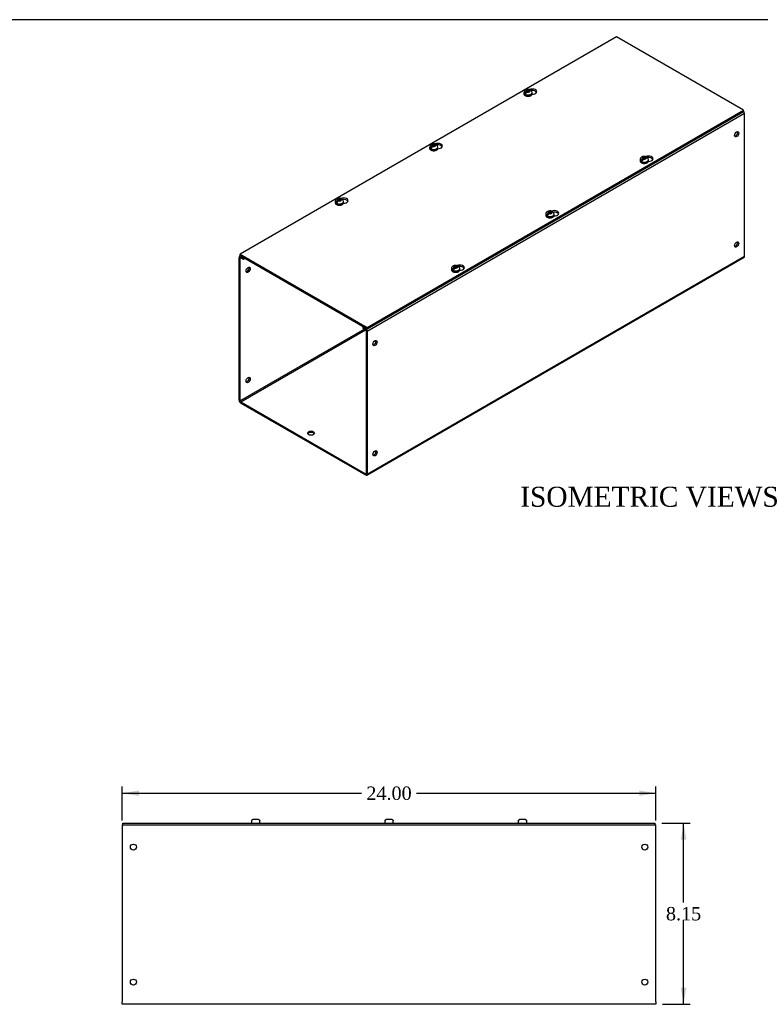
# Model space of a CAD drawing. Header units: inches. Extents: x 0 to 120, y -1 to 80.
# Tile 3 of 4: x 60 to 93, y 35 to 80. Entities that reach past the tile are written whole.
import ezdxf
from ezdxf.enums import TextEntityAlignment as Align

# ---------------------------------------------------------------- set-up
doc = ezdxf.new("R2010")
doc.units = ezdxf.units.IN
doc.header["$MEASUREMENT"] = 0
for name, color, linetype in [('COM56317-1', 7, 'Continuous'), ('COM56350-1', 7, 'Continuous'), ('Default', 7, 'Continuous'), ('SCS19515', 7, 'Continuous')]:
    doc.layers.add(name, color=color, linetype=linetype)
doc.styles.add('SEACAD_Times_New_Roman', font='times.ttf')
doc.dimstyles.new('HAMMOND_(STH_-_120x80)', dxfattribs={"dimtxt": 0.6, "dimasz": 0.75, "dimexe": 0.3, "dimexo": 0.3, "dimgap": 0.15, "dimtad": 0, "dimtih": 1, "dimtoh": 1, "dimzin": 0, "dimdsep": 46, "dimtxsty": 'SEACAD_Times_New_Roman', "dimblk1": '_SE_FILLED', "dimblk2": '_SE_FILLED', "dimsah": 1, "dimcen": 0.3, "dimadec": 0, "dimazin": 0, "dimtfac": 0.8, "dimtofl": 0, "dimtmove": 0, "dimatfit": 3, "dimfxl": 1, "dimtolj": 1, "dimtzin": 0, "dimarcsym": 0})

# ---------------------------------------------------------------- blocks, each defined once
blk = doc.blocks.new('SE3')
at = {"layer": 'COM56317-1', "color": 7, "linetype": 'Continuous'}
for p, q in [((64.738, 43.502), (88.676, 43.502)), ((64.738, 43.424), (64.738, 43.502)), ((64.738, 43.424), (88.676, 43.424)), ((88.676, 43.424), (88.676, 43.502))]:
    blk.add_line(p, q, dxfattribs=at)
at = {"layer": 'COM56350-1', "color": 7, "linetype": 'Continuous'}
for p, q in [((64.707, 43.424), (64.738, 43.424)), ((64.707, 43.424), (64.707, 43.316)), ((88.676, 43.424), (88.707, 43.424)), ((88.707, 43.316), (88.707, 43.424)), ((64.707, 43.316), (64.707, 35.46)), ((88.707, 35.46), (88.707, 43.316)), ((64.707, 35.352), (64.707, 35.46)), ((88.707, 35.46), (88.707, 35.352)), ((88.707, 35.352), (64.707, 35.352))]:
    blk.add_line(p, q, dxfattribs=at)
for centre in [(65.207, 42.424), (88.207, 42.424), (65.207, 36.352), (88.207, 36.352)]:
    blk.add_circle(centre, 0.133, dxfattribs=at)
at = {"layer": 'SCS19515', "color": 7, "linetype": 'Continuous'}
for p, q in [((70.52, 43.587), (70.52, 43.527)), ((70.523, 43.602), (70.521, 43.602)), ((70.614, 43.677), (70.8, 43.677)), ((70.891, 43.602), (70.893, 43.602)), ((70.895, 43.527), (70.895, 43.587)), ((76.52, 43.587), (76.52, 43.527)), ((76.521, 43.602), (76.523, 43.602)), ((76.614, 43.677), (76.8, 43.677)), ((76.891, 43.602), (76.893, 43.602)), ((76.895, 43.527), (76.895, 43.587)), ((82.52, 43.587), (82.52, 43.527)), ((82.523, 43.602), (82.521, 43.602)), ((82.614, 43.677), (82.8, 43.677)), ((82.891, 43.602), (82.893, 43.602)), ((82.895, 43.527), (82.895, 43.587))]:
    blk.add_line(p, q, dxfattribs=at)
for centre, radius, start, end in [((70.61, 43.587), 0.09, 170.4059, 180), ((70.545, 43.527), 0.025, 180, 270), ((70.87, 43.527), 0.025, 270, 0), ((70.805, 43.587), 0.09, 0, 9.5941), ((76.61, 43.587), 0.09, 170.4059, 180), ((76.545, 43.527), 0.025, 180, 270), ((76.87, 43.527), 0.025, 270, 0), ((76.805, 43.587), 0.09, 0, 9.5941), ((82.61, 43.587), 0.09, 170.4059, 180), ((82.545, 43.527), 0.025, 180, 270), ((82.87, 43.527), 0.025, 270, 0), ((82.805, 43.587), 0.09, 0, 9.5941)]:
    blk.add_arc(centre, radius, start, end, dxfattribs=at)
for points in [[(70.523, 43.602), (70.524, 43.607), (70.526, 43.612), (70.529, 43.622), (70.532, 43.627), (70.537, 43.636), (70.54, 43.641), (70.547, 43.649), (70.551, 43.653), (70.559, 43.659), (70.564, 43.663), (70.573, 43.668), (70.578, 43.67), (70.588, 43.673), (70.593, 43.675), (70.604, 43.676), (70.609, 43.677), (70.614, 43.677)], [(70.8, 43.677), (70.805, 43.677), (70.811, 43.676), (70.821, 43.675), (70.826, 43.673), (70.836, 43.67), (70.841, 43.668), (70.851, 43.662), (70.855, 43.659), (70.863, 43.653), (70.867, 43.649), (70.874, 43.641), (70.877, 43.636), (70.883, 43.627), (70.885, 43.622), (70.889, 43.612), (70.89, 43.607), (70.891, 43.602)], [(76.523, 43.602), (76.524, 43.607), (76.526, 43.612), (76.529, 43.622), (76.532, 43.627), (76.537, 43.636), (76.54, 43.641), (76.547, 43.649), (76.551, 43.653), (76.559, 43.659), (76.564, 43.663), (76.573, 43.668), (76.578, 43.67), (76.588, 43.673), (76.593, 43.675), (76.604, 43.676), (76.609, 43.677), (76.614, 43.677)], [(76.8, 43.677), (76.805, 43.677), (76.811, 43.676), (76.821, 43.675), (76.826, 43.673), (76.836, 43.67), (76.841, 43.668), (76.851, 43.662), (76.855, 43.659), (76.863, 43.653), (76.867, 43.649), (76.874, 43.641), (76.877, 43.636), (76.883, 43.627), (76.885, 43.622), (76.889, 43.612), (76.89, 43.607), (76.891, 43.602)], [(82.523, 43.602), (82.524, 43.607), (82.526, 43.612), (82.529, 43.622), (82.532, 43.627), (82.537, 43.636), (82.54, 43.641), (82.547, 43.649), (82.551, 43.653), (82.559, 43.659), (82.564, 43.663), (82.573, 43.668), (82.578, 43.67), (82.588, 43.673), (82.593, 43.675), (82.604, 43.676), (82.609, 43.677), (82.614, 43.677)], [(82.8, 43.677), (82.805, 43.677), (82.811, 43.676), (82.821, 43.675), (82.826, 43.673), (82.836, 43.67), (82.841, 43.668), (82.851, 43.662), (82.855, 43.659), (82.863, 43.653), (82.867, 43.649), (82.874, 43.641), (82.877, 43.636), (82.883, 43.627), (82.885, 43.622), (82.889, 43.612), (82.89, 43.607), (82.891, 43.602)]]:
    blk.add_open_spline(points, degree=3, knots=[0, 0, 0, 0, 0.125, 0.125, 0.25, 0.25, 0.375, 0.375, 0.5, 0.5, 0.625, 0.625, 0.75, 0.75, 0.875, 0.875, 1, 1, 1, 1], dxfattribs=at)
blk = doc.blocks.new('DMBLK198')
at = {"layer": 'Default', "linetype": 'Continuous', "transparency": 16777216}
for points in [[(65.457, 44.971), (64.707, 44.846), (65.457, 44.721)], [(87.957, 44.971), (87.957, 44.721), (88.707, 44.846)]]:
    blk.add_hatch(color=7, dxfattribs=at).paths.add_polyline_path(points)
at = {"layer": 'Default', "color": 7, "linetype": 'Continuous', "transparency": 16777216}
for p, q in [((64.707, 43.616), (64.707, 45.146)), ((64.707, 44.846), (75.474, 44.846)), ((77.941, 44.846), (88.707, 44.846)), ((88.707, 43.616), (88.707, 45.146))]:
    blk.add_line(p, q, dxfattribs=at)
at = {"layer": 'Default', "color": 7, "linetype": 'Continuous', "transparency": 16777216, "style": 'SEACAD_Times_New_Roman'}
blk.add_text('24.00', height=0.6, dxfattribs=at).set_placement((75.684, 45.146), align=Align.TOP_LEFT)
blk = doc.blocks.new('_SE_FILLED')
at = {"color": 0}
blk.add_line((0, 0), (-1, 0), dxfattribs=at)
blk.add_solid([(0, 0), (-1, -0.1665), (-1, 0.1665), (0, 0)], dxfattribs=at)
blk = doc.blocks.new('DMBLK199')
at = {"layer": 'Default', "linetype": 'Continuous', "transparency": 16777216}
for points in [[(90.08, 42.752), (89.955, 43.502), (89.83, 42.752)], [(90.08, 36.102), (89.83, 36.102), (89.955, 35.352)]]:
    blk.add_hatch(color=7, dxfattribs=at).paths.add_polyline_path(points)
at = {"layer": 'Default', "color": 7, "linetype": 'Continuous', "transparency": 16777216}
for p, q in [((88.976, 43.502), (90.255, 43.502)), ((89.955, 39.937), (89.955, 43.502)), ((89.955, 35.352), (89.955, 39.127)), ((89.007, 35.352), (90.255, 35.352))]:
    blk.add_line(p, q, dxfattribs=at)
at = {"layer": 'Default', "color": 7, "linetype": 'Continuous', "transparency": 16777216, "style": 'SEACAD_Times_New_Roman'}
blk.add_text('8.15', height=0.6, dxfattribs=at).set_placement((89.158, 39.727), align=Align.TOP_LEFT)
blk = doc.blocks.new('SE7')
at = {"layer": 'COM56317-1', "color": 7, "linetype": 'Continuous'}
for p, q in [((86.934, 78.865), (70.008, 69.093)), ((92.648, 75.566), (86.934, 78.865)), ((75.722, 65.793), (92.648, 75.566)), ((75.722, 65.73), (92.648, 75.502)), ((92.648, 75.502), (92.648, 75.566)), ((70.008, 69.093), (75.722, 65.793)), ((70.008, 69.029), (70.008, 69.093)), ((70.008, 69.029), (75.722, 65.73)), ((75.722, 65.73), (75.722, 65.793))]:
    blk.add_line(p, q, dxfattribs=at)
for centre, start_param, end_param in [((83.149, 76.399), 1.523242, 5.340551), ((83.149, 76.335), 3.416719, 4.933308), ((78.906, 73.95), 1.523242, 5.340551), ((78.906, 73.886), 3.416719, 4.933308), ((88.377, 73.381), 1.523242, 5.340551), ((88.377, 73.317), 3.416719, 4.933308), ((74.664, 71.5), 1.523242, 5.340551), ((74.664, 71.436), 3.416719, 4.933308), ((84.135, 70.931), 1.523242, 5.340551), ((84.135, 70.867), 3.416719, 4.933308), ((79.892, 68.482), 1.523242, 5.340551), ((79.892, 68.418), 3.416719, 4.933308)]:
    blk.add_ellipse(centre, major_axis=(-0.203, 0), ratio=0.57735, start_param=start_param, end_param=end_param, dxfattribs=at)
at = {"layer": 'COM56350-1', "color": 7, "linetype": 'Continuous'}
for p, q in [((92.693, 75.414), (75.722, 65.616)), ((92.693, 69), (92.693, 75.414)), ((69.963, 62.526), (69.963, 68.941)), ((70.03, 69.016), (69.986, 68.99)), ((70.014, 68.911), (70.04, 68.926)), ((70.014, 62.497), (70.014, 68.911)), ((70.062, 68.998), (70.04, 68.985)), ((70.04, 68.985), (70.14, 68.927)), ((70.04, 68.926), (70.14, 68.868)), ((70.14, 68.927), (70.162, 68.94)), ((70.14, 68.868), (70.14, 68.927)), ((70.14, 68.868), (70.213, 68.91)), ((75.7, 59.152), (92.67, 68.95)), ((75.722, 59.202), (92.693, 69)), ((75.595, 65.719), (70.014, 62.497)), ((70.04, 62.453), (75.646, 65.69)), ((75.567, 65.819), (75.545, 65.806)), ((75.545, 65.806), (75.646, 65.748)), ((75.545, 65.748), (75.545, 65.806)), ((75.545, 65.748), (75.646, 65.69)), ((75.646, 65.748), (75.668, 65.761)), ((75.671, 65.645), (75.671, 59.231)), ((75.722, 65.616), (75.722, 59.202)), ((70.04, 62.453), (75.646, 59.216)), ((70.04, 62.394), (75.646, 59.158)), ((75.671, 59.231), (75.646, 59.216))]:
    blk.add_line(p, q, dxfattribs=at)
for centre, major_axis, start_param, end_param in [((92.616, 75.458), (0.054, -0.0935), 0.785398, 1.92132), ((92.288, 74.511), (-0.066, -0.115), 0.392819, 2.748773), ((92.288, 69.553), (-0.066, -0.115), 0.392819, 2.748773), ((70.04, 68.897), (0.054, -0.0935), 2.356194, 3.926991), ((70.04, 68.897), (0.018, -0.0312), 2.356194, 3.926991), ((92.616, 69.044), (-0.054, 0.0935), 3.141593, 3.926991), ((70.317, 68.417), (0.066, 0.115), 3.534412, 5.890366), ((75.646, 65.66), (-0.054, 0.0935), 3.926991, 5.497787), ((75.646, 65.66), (-0.018, 0.0312), 3.926991, 5.497787), ((76.025, 65.121), (-0.066, -0.115), 0.392819, 2.748773), ((70.317, 63.459), (0.066, 0.115), 3.534412, 5.890366), ((70.04, 62.482), (-0.054, 0.0935), 0.785398, 2.356194), ((70.04, 62.482), (-0.018, 0.0312), 0.785398, 2.356194), ((73.196, 60.98), (-0.156, 0), 3.473487, 5.951291), ((76.025, 60.164), (-0.066, -0.115), 0.392819, 2.748773), ((75.646, 59.246), (-0.018, 0.0312), 2.356194, 3.926991), ((75.646, 59.246), (-0.054, 0.0935), 2.356194, 3.926991)]:
    blk.add_ellipse(centre, major_axis=major_axis, ratio=0.57735, start_param=start_param, end_param=end_param, dxfattribs=at)
for centre, major_axis in [((92.339, 74.482), (-0.066, -0.115)), ((92.339, 69.524), (-0.066, -0.115)), ((70.368, 68.387), (0.066, 0.115)), ((76.076, 65.092), (-0.067, -0.115)), ((70.368, 63.429), (0.066, 0.115)), ((73.196, 61.039), (-0.156, 0)), ((76.076, 60.134), (-0.066, -0.115))]:
    blk.add_ellipse(centre, major_axis=major_axis, ratio=0.57735, dxfattribs=at)
at = {"layer": 'SCS19515', "color": 7, "linetype": 'Continuous'}
for p, q in [((82.769, 76.357), (82.769, 76.308)), ((82.877, 76.348), (82.805, 76.307)), ((82.9, 76.423), (82.87, 76.405)), ((82.9, 76.463), (82.97, 76.463)), ((82.9, 76.423), (82.9, 76.463)), ((82.9, 76.423), (82.9, 76.372)), ((82.9, 76.402), (82.97, 76.402)), ((82.912, 76.381), (82.943, 76.399)), ((83.012, 76.399), (82.943, 76.399)), ((83.001, 76.481), (82.97, 76.463)), ((82.97, 76.402), (82.97, 76.463)), ((83.012, 76.427), (82.97, 76.402)), ((83.012, 76.439), (83.043, 76.457)), ((83.012, 76.439), (83.012, 76.399)), ((83.144, 76.308), (83.144, 76.357)), ((78.658, 73.974), (78.627, 73.956)), ((78.658, 74.014), (78.727, 74.014)), ((78.658, 73.974), (78.658, 74.014)), ((78.658, 73.974), (78.658, 73.923)), ((78.658, 73.953), (78.727, 73.953)), ((78.758, 74.032), (78.727, 74.014)), ((78.727, 73.953), (78.727, 74.014)), ((78.77, 73.977), (78.727, 73.953)), ((78.77, 73.989), (78.801, 74.007)), ((78.77, 73.989), (78.77, 73.949)), ((78.526, 73.908), (78.526, 73.859)), ((78.634, 73.899), (78.563, 73.857)), ((78.669, 73.931), (78.7, 73.949)), ((78.77, 73.949), (78.7, 73.949)), ((78.901, 73.859), (78.901, 73.908)), ((87.997, 73.339), (87.997, 73.29)), ((88.105, 73.33), (88.034, 73.288)), ((88.129, 73.405), (88.098, 73.387)), ((88.129, 73.445), (88.198, 73.445)), ((88.129, 73.405), (88.129, 73.445)), ((88.129, 73.405), (88.129, 73.354)), ((88.129, 73.383), (88.198, 73.383)), ((88.14, 73.362), (88.171, 73.38)), ((88.241, 73.38), (88.171, 73.38)), ((88.229, 73.462), (88.198, 73.445)), ((88.198, 73.383), (88.198, 73.445)), ((88.241, 73.408), (88.198, 73.383)), ((88.241, 73.42), (88.272, 73.438)), ((88.241, 73.42), (88.241, 73.38)), ((88.372, 73.29), (88.372, 73.339)), ((74.284, 71.459), (74.284, 71.41)), ((74.391, 71.449), (74.32, 71.408)), ((74.415, 71.524), (74.384, 71.506)), ((74.415, 71.564), (74.485, 71.564)), ((74.415, 71.524), (74.415, 71.564)), ((74.415, 71.524), (74.415, 71.473)), ((74.415, 71.503), (74.485, 71.503)), ((74.427, 71.482), (74.458, 71.5)), ((74.527, 71.5), (74.458, 71.5)), ((74.516, 71.582), (74.485, 71.564)), ((74.485, 71.503), (74.485, 71.564)), ((74.527, 71.528), (74.485, 71.503)), ((74.527, 71.54), (74.558, 71.558)), ((74.527, 71.54), (74.527, 71.5)), ((74.659, 71.41), (74.659, 71.459)), ((83.755, 70.889), (83.755, 70.84)), ((83.862, 70.88), (83.791, 70.839)), ((83.886, 70.955), (83.855, 70.937)), ((83.886, 70.995), (83.956, 70.995)), ((83.886, 70.955), (83.886, 70.995)), ((83.886, 70.955), (83.886, 70.904)), ((83.886, 70.934), (83.956, 70.934)), ((83.898, 70.913), (83.929, 70.931)), ((83.998, 70.931), (83.929, 70.931)), ((83.987, 71.013), (83.956, 70.995)), ((83.956, 70.934), (83.956, 70.995)), ((83.998, 70.958), (83.956, 70.934)), ((83.998, 70.971), (84.029, 70.989)), ((83.998, 70.971), (83.998, 70.931)), ((84.13, 70.84), (84.13, 70.889)), ((79.512, 68.44), (79.512, 68.391)), ((79.62, 68.431), (79.548, 68.389)), ((79.644, 68.506), (79.613, 68.488)), ((79.644, 68.546), (79.713, 68.546)), ((79.644, 68.506), (79.644, 68.546)), ((79.644, 68.506), (79.644, 68.455)), ((79.644, 68.484), (79.713, 68.484)), ((79.655, 68.463), (79.686, 68.481)), ((79.756, 68.481), (79.686, 68.481)), ((79.744, 68.564), (79.713, 68.546)), ((79.713, 68.484), (79.713, 68.546)), ((79.756, 68.509), (79.713, 68.484)), ((79.756, 68.521), (79.786, 68.539)), ((79.756, 68.521), (79.756, 68.481)), ((79.887, 68.391), (79.887, 68.44))]:
    blk.add_line(p, q, dxfattribs=at)
for centre, radius, start, end in [((82.903, 76.356), 0.133, 117.057, 179.1869), ((82.947, 76.284), 0.144, 122.6431, 170.9725), ((82.956, 76.264), 0.24, 68.8079, 118.2341), ((82.99, 76.26), 0.144, 122.6435, 170.9722), ((83.016, 76.358), 0.127, 359.8101, 52.2851), ((78.661, 73.907), 0.133, 117.057, 179.1869), ((78.705, 73.835), 0.144, 122.6431, 170.9725), ((78.713, 73.814), 0.24, 68.8079, 118.2341), ((78.774, 73.908), 0.127, 359.8101, 52.2851), ((78.747, 73.81), 0.144, 122.6435, 170.9722), ((88.132, 73.338), 0.133, 117.057, 179.1869), ((88.175, 73.266), 0.144, 122.6431, 170.9725), ((88.184, 73.245), 0.24, 68.8079, 118.2341), ((88.218, 73.241), 0.144, 122.6435, 170.9722), ((88.245, 73.339), 0.127, 359.8101, 52.2851), ((74.418, 71.458), 0.133, 117.057, 179.1869), ((74.462, 71.385), 0.144, 122.6431, 170.9725), ((74.471, 71.365), 0.24, 68.8079, 118.2341), ((74.504, 71.361), 0.144, 122.6435, 170.9722), ((74.531, 71.459), 0.127, 359.8101, 52.2851), ((83.889, 70.888), 0.133, 117.057, 179.1869), ((83.933, 70.816), 0.144, 122.6431, 170.9725), ((83.942, 70.796), 0.24, 68.8079, 118.2341), ((83.975, 70.792), 0.144, 122.6435, 170.9722), ((84.002, 70.89), 0.127, 359.8101, 52.2851), ((79.646, 68.439), 0.133, 117.057, 179.1869), ((79.69, 68.367), 0.144, 122.6431, 170.9725), ((79.699, 68.346), 0.24, 68.8079, 118.2341), ((79.733, 68.342), 0.144, 122.6435, 170.9722), ((79.76, 68.44), 0.127, 359.8101, 52.2851)]:
    blk.add_arc(centre, radius, start, end, dxfattribs=at)
for centre, major_axis, start_param, end_param in [((82.956, 76.357), (-0.187, 0), 6.278747, 6.283185), ((82.956, 76.357), (-0.187, 0), 0, 3.141161), ((82.956, 76.308), (0.187, 0), 3.141593, 3.16457), ((82.956, 76.308), (0.187, 0), 3.16457, 6.283185), ((82.956, 76.37), (-0.186, 0), 0.623612, 0.947184), ((82.956, 76.431), (0.0975, 0), 1.098165, 3.614224), ((82.956, 76.431), (-0.0975, 0), 1.098165, 3.614224), ((78.714, 73.981), (0.0975, 0), 1.098165, 3.614224), ((78.714, 73.981), (-0.0975, 0), 1.098165, 3.614224), ((78.714, 73.908), (-0.187, 0), 6.278747, 6.283185), ((78.714, 73.908), (-0.187, 0), 0, 3.141161), ((78.714, 73.859), (0.187, 0), 3.141593, 3.16457), ((78.714, 73.859), (0.187, 0), 3.16457, 6.283185), ((78.714, 73.92), (-0.186, 0), 0.623612, 0.947184), ((88.185, 73.339), (-0.188, 0), 6.278747, 6.283185), ((88.185, 73.339), (-0.188, 0), 0, 3.141161), ((88.185, 73.29), (0.187, 0), 3.141593, 3.16457), ((88.185, 73.29), (0.187, 0), 3.16457, 6.283185), ((88.185, 73.351), (-0.186, 0), 0.623612, 0.947184), ((88.185, 73.412), (0.0975, 0), 1.098165, 3.614224), ((88.185, 73.412), (-0.0975, 0), 1.098165, 3.614224), ((74.471, 71.459), (-0.187, 0), 6.278747, 6.283185), ((74.471, 71.459), (-0.187, 0), 0, 3.141161), ((74.471, 71.41), (0.187, 0), 3.141593, 3.16457), ((74.471, 71.41), (0.187, 0), 3.16457, 6.283185), ((74.471, 71.471), (-0.186, 0), 0.623612, 0.947184), ((74.471, 71.532), (0.0975, 0), 1.098165, 3.614224), ((74.471, 71.532), (-0.0975, 0), 1.098165, 3.614224), ((83.942, 70.889), (-0.188, 0), 6.278747, 6.283185), ((83.942, 70.889), (-0.188, 0), 0, 3.141161), ((83.942, 70.963), (0.0975, 0), 1.098165, 3.614224), ((83.942, 70.963), (-0.0975, 0), 1.098165, 3.614224), ((83.942, 70.84), (0.187, 0), 3.141593, 3.16457), ((83.942, 70.84), (0.187, 0), 3.16457, 6.283185), ((83.942, 70.902), (-0.186, 0), 0.623612, 0.947184), ((79.7, 68.44), (-0.187, 0), 6.278747, 6.283185), ((79.7, 68.44), (-0.187, 0), 0, 3.141161), ((79.7, 68.391), (0.187, 0), 3.141593, 3.16457), ((79.7, 68.391), (0.187, 0), 3.16457, 6.283185), ((79.7, 68.452), (-0.186, 0), 0.623612, 0.947184), ((79.7, 68.513), (0.0975, 0), 1.098165, 3.614224), ((79.7, 68.513), (-0.0975, 0), 1.098165, 3.614224)]:
    blk.add_ellipse(centre, major_axis=major_axis, ratio=0.57735, start_param=start_param, end_param=end_param, dxfattribs=at)
for points, knots in [([(82.77, 76.305), (82.77, 76.299), (82.771, 76.286), (82.781, 76.264), (82.798, 76.242), (82.822, 76.223), (82.853, 76.208), (82.889, 76.197), (82.927, 76.19), (82.967, 76.189), (83.007, 76.193), (83.043, 76.202), (83.069, 76.212), (83.081, 76.219), (83.084, 76.221)], [0, 0, 0, 0, 0.054611, 0.139303, 0.225621, 0.316078, 0.409828, 0.504562, 0.599048, 0.693311, 0.787652, 0.882357, 0.972718, 1, 1, 1, 1]), ([(83.065, 76.457), (83.065, 76.461), (83.064, 76.465), (83.061, 76.471), (83.059, 76.474), (83.056, 76.48), (83.053, 76.482), (83.048, 76.486), (83.046, 76.487), (83.04, 76.489), (83.037, 76.49), (83.03, 76.49), (83.027, 76.49), (83.02, 76.489), (83.016, 76.488), (83.008, 76.485), (83.005, 76.483), (83.001, 76.481)], [0, 0, 0, 0, 0.125, 0.125, 0.25, 0.25, 0.375, 0.375, 0.5, 0.5, 0.625, 0.625, 0.75, 0.75, 0.875, 0.875, 1, 1, 1, 1]), ([(83.043, 76.457), (83.047, 76.459), (83.051, 76.461), (83.058, 76.463), (83.062, 76.465), (83.069, 76.466), (83.073, 76.466), (83.079, 76.466), (83.082, 76.465), (83.088, 76.463), (83.091, 76.461), (83.094, 76.459), (83.094, 76.459), (83.094, 76.459)], [0, 0, 0, 0, 0.125, 0.125, 0.25, 0.25, 0.375, 0.375, 0.5, 0.5, 0.625, 0.625, 0.6405235, 0.6405235, 0.6405235, 0.6405235]), ([(83.084, 76.221), (83.09, 76.224), (83.103, 76.233), (83.123, 76.251), (83.137, 76.274), (83.144, 76.294), (83.143, 76.304), (83.143, 76.308)], [0, 0, 0, 0, 0.148729, 0.429797, 0.676739, 0.91417, 1, 1, 1, 1]), ([(78.823, 74.008), (78.822, 74.011), (78.821, 74.015), (78.818, 74.022), (78.817, 74.025), (78.813, 74.03), (78.811, 74.033), (78.806, 74.036), (78.803, 74.038), (78.797, 74.04), (78.794, 74.041), (78.788, 74.041), (78.784, 74.041), (78.777, 74.04), (78.773, 74.038), (78.766, 74.036), (78.762, 74.034), (78.758, 74.032)], [0, 0, 0, 0, 0.125, 0.125, 0.25, 0.25, 0.375, 0.375, 0.5, 0.5, 0.625, 0.625, 0.75, 0.75, 0.875, 0.875, 1, 1, 1, 1]), ([(78.801, 74.007), (78.804, 74.009), (78.808, 74.011), (78.816, 74.014), (78.819, 74.015), (78.826, 74.016), (78.83, 74.016), (78.837, 74.016), (78.84, 74.015), (78.846, 74.013), (78.848, 74.012), (78.851, 74.01), (78.851, 74.009), (78.852, 74.009)], [0, 0, 0, 0, 0.125, 0.125, 0.25, 0.25, 0.375, 0.375, 0.5, 0.5, 0.625, 0.625, 0.6405235, 0.6405235, 0.6405235, 0.6405235]), ([(78.527, 73.856), (78.528, 73.85), (78.528, 73.837), (78.538, 73.815), (78.555, 73.793), (78.58, 73.774), (78.61, 73.758), (78.646, 73.747), (78.685, 73.741), (78.725, 73.74), (78.764, 73.743), (78.801, 73.752), (78.826, 73.763), (78.838, 73.769), (78.841, 73.771)], [0, 0, 0, 0, 0.054611, 0.139303, 0.225621, 0.316078, 0.409828, 0.504562, 0.599048, 0.693311, 0.787652, 0.882357, 0.972718, 1, 1, 1, 1]), ([(78.841, 73.771), (78.847, 73.774), (78.861, 73.783), (78.88, 73.801), (78.895, 73.824), (78.901, 73.844), (78.901, 73.855), (78.9, 73.858)], [0, 0, 0, 0, 0.148729, 0.429797, 0.676739, 0.91417, 1, 1, 1, 1]), ([(87.998, 73.287), (87.999, 73.281), (87.999, 73.268), (88.009, 73.246), (88.026, 73.224), (88.051, 73.205), (88.081, 73.189), (88.117, 73.178), (88.156, 73.172), (88.196, 73.17), (88.235, 73.174), (88.272, 73.183), (88.297, 73.194), (88.309, 73.2), (88.312, 73.202)], [0, 0, 0, 0, 0.054611, 0.139303, 0.225621, 0.316078, 0.409828, 0.504562, 0.599048, 0.693311, 0.787652, 0.882357, 0.972718, 1, 1, 1, 1]), ([(88.294, 73.438), (88.293, 73.442), (88.292, 73.446), (88.289, 73.453), (88.288, 73.456), (88.284, 73.461), (88.282, 73.463), (88.277, 73.467), (88.274, 73.469), (88.268, 73.471), (88.265, 73.471), (88.258, 73.472), (88.255, 73.472), (88.248, 73.47), (88.244, 73.469), (88.237, 73.467), (88.233, 73.465), (88.229, 73.462)], [0, 0, 0, 0, 0.125, 0.125, 0.25, 0.25, 0.375, 0.375, 0.5, 0.5, 0.625, 0.625, 0.75, 0.75, 0.875, 0.875, 1, 1, 1, 1]), ([(88.272, 73.438), (88.275, 73.44), (88.279, 73.442), (88.287, 73.445), (88.29, 73.446), (88.297, 73.447), (88.301, 73.447), (88.308, 73.447), (88.311, 73.446), (88.317, 73.444), (88.319, 73.443), (88.322, 73.441), (88.322, 73.44), (88.323, 73.44)], [0, 0, 0, 0, 0.125, 0.125, 0.25, 0.25, 0.375, 0.375, 0.5, 0.5, 0.625, 0.625, 0.6405235, 0.6405235, 0.6405235, 0.6405235]), ([(88.312, 73.202), (88.318, 73.205), (88.332, 73.214), (88.351, 73.232), (88.366, 73.255), (88.372, 73.275), (88.372, 73.286), (88.371, 73.289)], [0, 0, 0, 0, 0.148729, 0.429797, 0.676739, 0.91417, 1, 1, 1, 1]), ([(74.285, 71.406), (74.285, 71.4), (74.285, 71.387), (74.295, 71.365), (74.313, 71.343), (74.337, 71.324), (74.368, 71.309), (74.403, 71.298), (74.442, 71.291), (74.482, 71.29), (74.521, 71.294), (74.558, 71.303), (74.584, 71.313), (74.595, 71.32), (74.599, 71.322)], [0, 0, 0, 0, 0.054611, 0.139303, 0.225621, 0.316078, 0.409828, 0.504562, 0.599048, 0.693311, 0.787652, 0.882357, 0.972718, 1, 1, 1, 1]), ([(74.58, 71.558), (74.579, 71.562), (74.578, 71.566), (74.576, 71.572), (74.574, 71.575), (74.57, 71.581), (74.568, 71.583), (74.563, 71.587), (74.56, 71.588), (74.555, 71.59), (74.551, 71.591), (74.545, 71.592), (74.541, 71.591), (74.534, 71.59), (74.531, 71.589), (74.523, 71.586), (74.519, 71.584), (74.516, 71.582)], [0, 0, 0, 0, 0.125, 0.125, 0.25, 0.25, 0.375, 0.375, 0.5, 0.5, 0.625, 0.625, 0.75, 0.75, 0.875, 0.875, 1, 1, 1, 1]), ([(74.558, 71.558), (74.562, 71.56), (74.566, 71.562), (74.573, 71.565), (74.577, 71.566), (74.584, 71.567), (74.587, 71.567), (74.594, 71.567), (74.597, 71.566), (74.603, 71.564), (74.606, 71.562), (74.608, 71.56), (74.609, 71.56), (74.609, 71.56)], [0, 0, 0, 0, 0.125, 0.125, 0.25, 0.25, 0.375, 0.375, 0.5, 0.5, 0.625, 0.625, 0.6405235, 0.6405235, 0.6405235, 0.6405235]), ([(74.599, 71.322), (74.604, 71.325), (74.618, 71.334), (74.638, 71.352), (74.652, 71.375), (74.659, 71.395), (74.658, 71.405), (74.658, 71.409)], [0, 0, 0, 0, 0.148729, 0.429797, 0.676739, 0.91417, 1, 1, 1, 1]), ([(84.051, 70.989), (84.05, 70.993), (84.049, 70.997), (84.047, 71.003), (84.045, 71.006), (84.041, 71.012), (84.039, 71.014), (84.034, 71.018), (84.031, 71.019), (84.026, 71.021), (84.022, 71.022), (84.016, 71.022), (84.012, 71.022), (84.005, 71.021), (84.002, 71.02), (83.994, 71.017), (83.99, 71.015), (83.987, 71.013)], [0, 0, 0, 0, 0.125, 0.125, 0.25, 0.25, 0.375, 0.375, 0.5, 0.5, 0.625, 0.625, 0.75, 0.75, 0.875, 0.875, 1, 1, 1, 1]), ([(84.029, 70.989), (84.033, 70.991), (84.037, 70.993), (84.044, 70.995), (84.048, 70.996), (84.055, 70.998), (84.058, 70.998), (84.065, 70.997), (84.068, 70.997), (84.074, 70.995), (84.077, 70.993), (84.079, 70.991), (84.08, 70.991), (84.08, 70.991)], [0, 0, 0, 0, 0.125, 0.125, 0.25, 0.25, 0.375, 0.375, 0.5, 0.5, 0.625, 0.625, 0.6405235, 0.6405235, 0.6405235, 0.6405235]), ([(83.756, 70.837), (83.756, 70.831), (83.756, 70.818), (83.766, 70.796), (83.784, 70.774), (83.808, 70.755), (83.839, 70.74), (83.874, 70.728), (83.913, 70.722), (83.953, 70.721), (83.992, 70.725), (84.029, 70.734), (84.055, 70.744), (84.066, 70.751), (84.07, 70.752)], [0, 0, 0, 0, 0.054611, 0.139303, 0.225621, 0.316078, 0.409828, 0.504562, 0.599048, 0.693311, 0.787652, 0.882357, 0.972718, 1, 1, 1, 1]), ([(84.07, 70.752), (84.075, 70.756), (84.089, 70.765), (84.109, 70.783), (84.123, 70.806), (84.13, 70.826), (84.129, 70.836), (84.129, 70.84)], [0, 0, 0, 0, 0.148729, 0.429797, 0.676739, 0.91417, 1, 1, 1, 1]), ([(79.513, 68.388), (79.513, 68.382), (79.514, 68.369), (79.524, 68.347), (79.541, 68.325), (79.565, 68.306), (79.596, 68.29), (79.632, 68.279), (79.67, 68.273), (79.71, 68.271), (79.75, 68.275), (79.786, 68.284), (79.812, 68.295), (79.824, 68.301), (79.827, 68.303)], [0, 0, 0, 0, 0.054611, 0.139303, 0.225621, 0.316078, 0.409828, 0.504562, 0.599048, 0.693311, 0.787652, 0.882357, 0.972718, 1, 1, 1, 1]), ([(79.808, 68.539), (79.808, 68.543), (79.807, 68.547), (79.804, 68.554), (79.802, 68.557), (79.799, 68.562), (79.796, 68.564), (79.792, 68.568), (79.789, 68.57), (79.783, 68.572), (79.78, 68.572), (79.773, 68.573), (79.77, 68.573), (79.763, 68.571), (79.759, 68.57), (79.751, 68.568), (79.748, 68.566), (79.744, 68.564)], [0, 0, 0, 0, 0.125, 0.125, 0.25, 0.25, 0.375, 0.375, 0.5, 0.5, 0.625, 0.625, 0.75, 0.75, 0.875, 0.875, 1, 1, 1, 1]), ([(79.786, 68.539), (79.79, 68.541), (79.794, 68.543), (79.801, 68.546), (79.805, 68.547), (79.812, 68.548), (79.816, 68.548), (79.822, 68.548), (79.825, 68.547), (79.831, 68.545), (79.834, 68.544), (79.837, 68.542), (79.837, 68.541), (79.837, 68.541)], [0, 0, 0, 0, 0.125, 0.125, 0.25, 0.25, 0.375, 0.375, 0.5, 0.5, 0.625, 0.625, 0.6405235, 0.6405235, 0.6405235, 0.6405235]), ([(79.827, 68.303), (79.833, 68.306), (79.846, 68.315), (79.866, 68.333), (79.88, 68.356), (79.887, 68.376), (79.886, 68.387), (79.886, 68.39)], [0, 0, 0, 0, 0.148729, 0.429797, 0.676739, 0.91417, 1, 1, 1, 1])]:
    blk.add_open_spline(points, degree=3, knots=knots, dxfattribs=at)
blk = doc.blocks.new('BORDER')
at = {"layer": 'Default', "color": 7, "linetype": 'Continuous'}
blk.add_line((0, 27.86), (-41.86, 27.86), dxfattribs=at)

msp = doc.modelspace()

# ---------------------------------------------------------------- block references
at = {"layer": 'Default', "color": 7, "xscale": 2.85, "yscale": 2.85, "zscale": 2.85}
msp.add_blockref('BORDER', (119.744, 0.233), dxfattribs=at)
at = {"layer": 'Default'}
for name in ['SE7', 'SE3']:
    msp.add_blockref(name, (0, 0), dxfattribs=at)

# ---------------------------------------------------------------- texts
at = {"layer": 'Default', "color": 7, "linetype": 'Continuous', "style": 'SEACAD_Times_New_Roman'}
msp.add_text('ISOMETRIC VIEWS', height=0.9, dxfattribs=at).set_placement((82.604, 58.629), align=Align.TOP_LEFT)

# ---------------------------------------------------------------- dimensions: what is measured, and where the dimension line sits
at = {"layer": 'Default', "color": 7, "linetype": 'Continuous'}
for base, p1, p2, angle, picture, middle in [((64.707, 44.846), (64.707, 43.316), (88.707, 43.316), 0, 'DMBLK198', (76.707, 44.846)), ((89.955, 35.352), (88.707, 35.352), (88.676, 43.502), 90.2197, 'DMBLK199', (89.955, 39.427))]:
    dim = msp.add_linear_dim(base=base, p1=p1, p2=p2, angle=angle, text='\\A1;<>', dimstyle='HAMMOND_(STH_-_120x80)', dxfattribs=at)
    dim.commit()
    dim.dimension.update_dxf_attribs({"geometry": picture, "text_midpoint": middle, "dimtype": 161})

doc.saveas('drawing.dxf')
